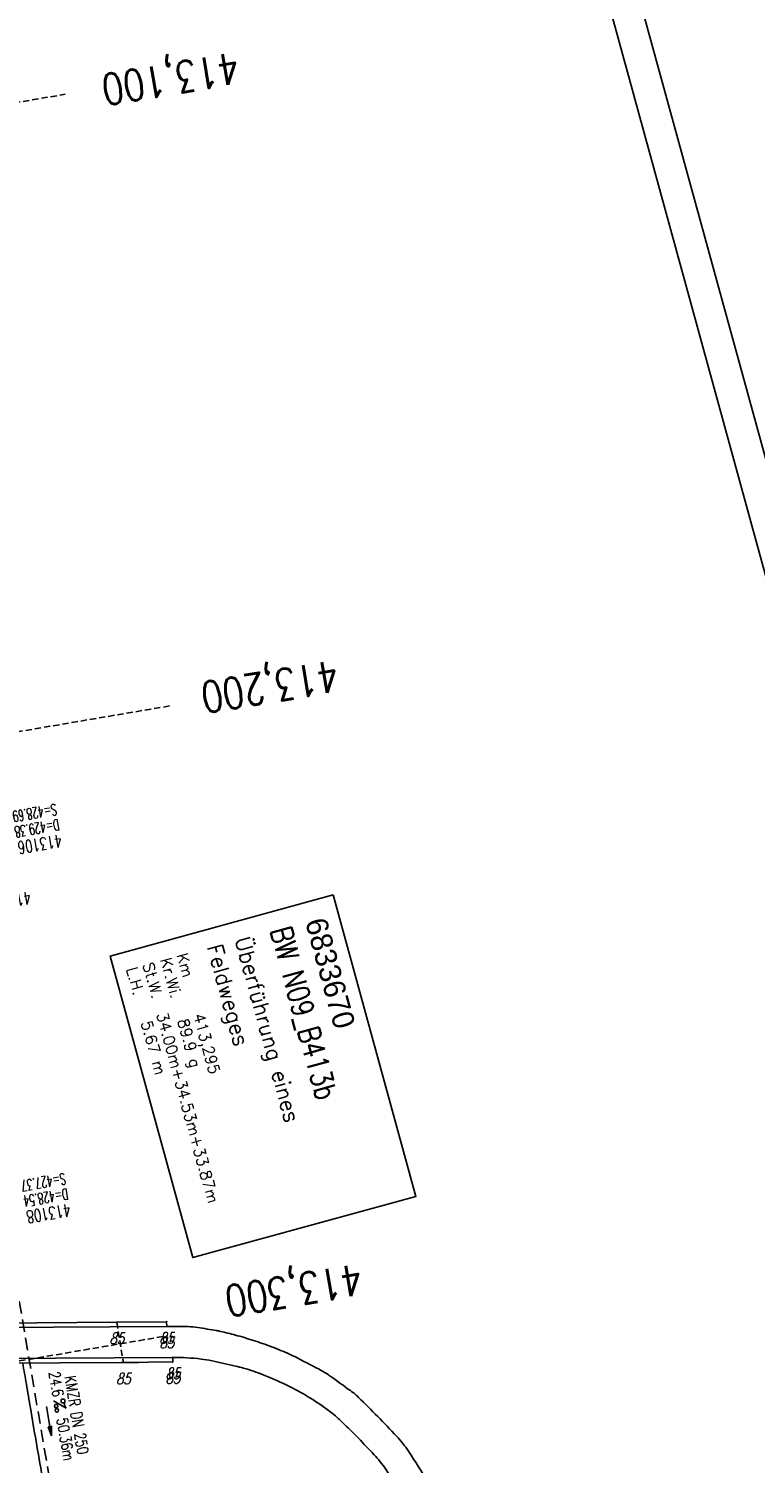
# Model space of a CAD drawing. Extents: x 447258 to 447844, y 441190 to 442763.
# Tile 27 of 30: x 447481 to 447598, y 441998 to 442229. Entities that reach past the tile are written whole.
import ezdxf
from ezdxf.enums import TextEntityAlignment as Align

# ---------------------------------------------------------------- set-up
doc = ezdxf.new("R2010")
doc.units = 0
doc.header["$LTSCALE"] = 2
doc.header["$MEASUREMENT"] = 0
for name, pattern in [('AUSGEZOGEN', [0]), ('GESTRICH-X2', [1.5, 1, -0.5]), ('GESTRICHELT', [0.75, 0.5, -0.25])]:
    doc.linetypes.add(name, pattern=pattern)
doc.layers.get('0').update_dxf_attribs({"linetype": 'AUSGEZOGEN'})
for name, color, linetype in [('BAUWO', 250, 'CONTINUOUS'), ('BAUWOTOP', 250, 'AUSGEZOGEN'), ('BAUWU', 250, 'GESTRICHELT'), ('BW-SCHRIFT', 1, 'AUSGEZOGEN'), ('FBR', 8, 'CONTINUOUS'), ('HEKTOM', 250, 'GESTRICHELT'), ('Ingenieurbauwerke', 15, 'CONTINUOUS'), ('KANAL', 7, 'GESTRICH-X2'), ('PFEIL', 7, 'CONTINUOUS'), ('PKT', 7, 'CONTINUOUS'), ('PKT-CODE', 2, 'CONTINUOUS'), ('Planeinteilung', 6, 'CONTINUOUS'), ('RAHMEN', 250, 'AUSGEZOGEN'), ('SCHACHTNR', 6, 'CONTINUOUS'), ('STRASSE', 8, 'CONTINUOUS'), ('TEXTO', 4, 'CONTINUOUS'), ('TEXTU', 4, 'CONTINUOUS')]:
    doc.layers.add(name, color=color, linetype=linetype)
doc.styles.add('ROMANS', font='romans.shx', dxfattribs={"width": 0.8})
doc.styles.add('UNIR-O', font='unir_o.shx', dxfattribs={"height": 2.5})

# ---------------------------------------------------------------- blocks, each defined once
blk = doc.blocks.new('PROM')
blk.add_line((1.57, 1.82), (0.02, 0.02))
for centre, radius in [((0.32, 1.51), 0.317), ((0.94, 0.29), 0.283), ((1.64, 0.29), 0.283)]:
    blk.add_circle(centre, radius)
blk.add_arc((0.99, 2.68), 1.03, 239.1414, 303.3549)
blk = doc.blocks.new('PFEIL2')
at = {"color": 0}
for p, q in [((0.88, 0), (-2.4, -0.01)), ((0.88, -0.27), (0.88, 0.28)), ((0.88, 0.28), (2.43, 0.01)), ((0.91, 0.27), (0.88, 0.26)), ((0.97, 0.26), (0.88, 0.25)), ((1.02, 0.25), (0.88, 0.23)), ((1.07, 0.24), (0.88, 0.21)), ((1.13, 0.23), (0.88, 0.19)), ((1.18, 0.22), (0.88, 0.17)), ((1.24, 0.21), (0.88, 0.15)), ((1.29, 0.21), (0.88, 0.14)), ((1.34, 0.2), (0.88, 0.12)), ((1.4, 0.19), (0.88, 0.1)), ((1.45, 0.18), (0.88, 0.08)), ((1.51, 0.17), (0.88, 0.06)), ((1.56, 0.16), (0.88, 0.04)), ((1.61, 0.15), (0.88, 0.02)), ((1.67, 0.14), (0.88, 0.01)), ((1.72, 0.13), (0.88, -0.01)), ((1.78, 0.12), (0.88, -0.03)), ((1.83, 0.11), (0.88, -0.05)), ((1.88, 0.1), (0.88, -0.07)), ((1.94, 0.09), (0.88, -0.09)), ((2.05, 0.08), (0.88, -0.12)), ((1.99, 0.08), (0.88, -0.11)), ((2.1, 0.07), (0.88, -0.14)), ((2.15, 0.06), (0.88, -0.16)), ((2.21, 0.05), (0.88, -0.18)), ((2.26, 0.04), (0.88, -0.2)), ((2.32, 0.03), (0.88, -0.22)), ((2.37, 0.02), (0.88, -0.23)), ((2.42, 0.01), (0.88, -0.25)), ((2.43, 0.01), (0.88, -0.27))]:
    blk.add_line(p, q, dxfattribs=at)
blk = doc.blocks.new('1135297')
blk.add_line((1135, 297), (0, 297))
at = {"layer": 'RAHMEN'}
blk.add_line((950, 292), (25, 292), dxfattribs=at)

msp = doc.modelspace()

# ---------------------------------------------------------------- linework, layer by layer
at = {"layer": 'BAUWO'}
msp.add_line((447503.25, 442020.81), (447503.28, 442020.06), dxfattribs=at)
at = {"layer": 'BAUWOTOP'}
for p, q in [((447457.64, 442020.51), (447495.21, 442020.74)), ((447457.74, 442019.78), (447503.28, 442020.06)), ((447462.13, 442014.82), (447504.25, 442015.08)), ((447504.25, 442015.08), (447504.25, 442014.34)), ((447462.08, 442014.05), (447496.29, 442014.26))]:
    msp.add_line(p, q, dxfattribs=at)
at = {"layer": 'BAUWOTOP', "flags": 128}
for points in [[(447503.25, 442020.81), (447495.21, 442020.74)], [(447504.25, 442014.34), (447496.29, 442014.26)]]:
    msp.add_lwpolyline(points, dxfattribs=at)
at = {"layer": 'BAUWU'}
msp.add_line((447495.21, 442020.74), (447496.29, 442014.26), dxfattribs=at)
at = {"layer": 'BW-SCHRIFT'}
msp.add_lwpolyline([(447530.11, 442089.6), (447543.43, 442041.02), (447507.47, 442031.17), (447494.15, 442079.75)], close=True, dxfattribs=at)
at = {"layer": 'FBR'}
for points in [[(447427.91, 442233.05, 0), (447428.12, 442231.81, -0.000002), (447432.24, 442207.4, -0.000028), (447436.38, 442182.92, 0.000056), (447440.51, 442158.44, 0.000309), (447444.65, 442134.09, -0.000068), (447448.78, 442109.73, -0.000049), (447453.2, 442083.64, -0.000054), (447457.19, 442060.08, -0.000328), (447459.27, 442047.72, 0.000203), (447462.63, 442027.73, 0.000399), (447463.2, 442024.39, 0.000072), (447466.36, 442005.85, 0.00188), (447469.56, 441987.47, 0.001388)], [(447621.84, 441538.2, 0.000001), (447626.14, 441528.44, 0.000001), (447630.88, 441517.67)], [(447480.07, 442014.16, -0.000012), (447480.65, 442010.76, 0.000003), (447481.3, 442006.93, 0.001084), (447482.22, 442001.57, 0.000507), (447484.22, 441990.11, 0.002121)], [(447494.23, 441793.74, -0.001121), (447492.43, 441800.18, -0.001694), (447488.91, 441813.01, -0.001735), (447485.67, 441825.2, -0.001755), (447482.54, 441837.27, -0.001426), (447478.83, 441851.99, -0.00312), (447477.19, 441858.74, -0.000073), (447476.91, 441859.92, 0.000064), (447476.59, 441861.27, 0.00063), (447473.63, 441873.78, -0.000668), (447470.83, 441885.57, -0.003018), (447469.01, 441893.5, -0.001476), (447465.44, 441909.73, -0.0015), (447462.67, 441922.7, -0.00169), (447460.28, 441934.23, -0.001687), (447457.63, 441947.46, -0.001982), (447455.46, 441958.74, -0.000994), (447452.83, 441972.86, -0.001346), (447450.94, 441983.3, -0.000348), (447449.19, 441993.14, -0.001389), (447448.76, 441995.61, -0.000167), (447448.55, 441996.82, 0.000015), (447446.98, 442006.01, 0.000184)]]:
    msp.add_lwpolyline(points, format="xyb", dxfattribs=at)
at = {"layer": 'HEKTOM'}
for p, q in [((447429.84, 442208.94), (447486.9, 442218.61)), ((447446.53, 442110.34), (447503.81, 442120.06)), ((447463.25, 442011.75), (447502.69, 442018.44))]:
    msp.add_line(p, q, dxfattribs=at)
at = {"layer": 'Ingenieurbauwerke', "linetype": 'Continuous'}
msp.add_line((447495.95, 442014.26), (447498.7, 442014.28), dxfattribs=at)
at = {"layer": 'KANAL'}
msp.add_line((447477, 442038.91), (447485.19, 441990.72), dxfattribs=at)
at = {"layer": 'PKT'}
for p in [(447495.21, 442020.74), (447503.25, 442020.81), (447503.28, 442020.06), (447504.25, 442015.08), (447504.25, 442014.34)]:
    msp.add_point(p, dxfattribs=at)
at = {"layer": 'STRASSE'}
for points in [[(447532.39, 442010.04, 0.016058), (447529.53, 442012.13, 0.028561), (447527.83, 442013.16, 0.002997), (447523.9, 442015.2, 0.014537), (447523.08, 442015.59, 0.012775), (447520.16, 442016.79, 0.013022), (447517.25, 442017.81, 0.010682), (447514.33, 442018.68, 0.013273), (447511.94, 442019.27, 0.012133), (447511.3, 442019.4, 0.002599), (447508.27, 442019.9, 0.029415), (447506.7, 442020.05, 0.016735), (447503.28, 442020.06)], [(447541.28, 441992.64, 0.022745), (447538.56, 441997.07, 0.039734), (447536.7, 441999.4, 0.010075), (447531.56, 442004.65, 0.031374), (447529.77, 442006.2, 0.022627), (447526.36, 442008.56, 0.025634), (447523.16, 442010.34, 0.019053), (447518.8, 442012.28, 0.027494), (447515.67, 442013.35, 0.011154), (447514.36, 442013.68, 0.003888), (447510.58, 442014.52, 0.024118), (447508.8, 442014.81, 0.032341), (447504.25, 442015.08)], [(447545.43, 441994.88, 0.010386), (447542.24, 441999.95, 0.039409), (447540.29, 442002.39, 0.010399), (447534.18, 442008.64, 0.046889), (447532.67, 442009.87, 0.007132), (447532.62, 442009.9, 0.001576), (447532.39, 442010.04)]]:
    msp.add_lwpolyline(points, format="xyb", dxfattribs=at)

# ---------------------------------------------------------------- block references
at = {"layer": 'PFEIL', "rotation": 279.640800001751}
msp.add_blockref('PFEIL2', (447484.3, 442004.82), dxfattribs=at)
at = {"layer": 'Planeinteilung', "linetype": 'Continuous', "rotation": 285.3280982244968}
msp.add_blockref('1135297', (447257.6, 442284.75), dxfattribs=at)
at = {"layer": 'TEXTU', "rotation": 279.640800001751}
msp.add_blockref('PROM', (447485.01, 442008.12), dxfattribs=at)

# ---------------------------------------------------------------- texts
at = {"layer": 'BW-SCHRIFT', "style": 'ROMANS', "width": 0.8}
msp.add_text('BW N09_B413b', height=3.5, rotation=285.3054, dxfattribs=at).set_placement((447519.9, 442083.93))
at = {"layer": 'BW-SCHRIFT'}
for s, height, style, p in [('6833670', 3.5, 'UNIR-O', (447525.55, 442085.32)), ('Feldweges', 2.5, 'ROMANS', (447509.75, 442081.25)), ('Überführung eines', 2.5, 'ROMANS', (447514.22, 442082.48)), ('Kr.Wi.', 1.8, 'ROMANS', (447502.21, 442079.19)), ('Km', 1.8, 'ROMANS', (447504.84, 442079.92)), ('L.H.   5.67 m', 1.8, 'ROMANS', (447496.73, 442077.69)), ('St.W.  34.00m+34.53m+33.87m', 1.8, 'ROMANS', (447499.39, 442078.41)), ('413,295', 1.8, 'ROMANS', (447507.54, 442070.22)), ('89.9 g', 1.8, 'ROMANS', (447504.99, 442069.38))]:
    msp.add_text(s, height=height, rotation=285.3054, dxfattribs=dict(at, style=style)).set_placement(p)
at = {"layer": 'HEKTOM', "style": 'ROMANS', "width": 0.8}
for s, p in [('413,100', (447514.47, 442225.42)), ('413,200', (447530.48, 442127.48)), ('413,300', (447534.32, 442030.23))]:
    msp.add_text(s, height=5, rotation=189.6116, dxfattribs=at).set_placement(p)
at = {"layer": 'PKT-CODE', "style": 'ROMANS', "oblique": 15, "width": 0.75}
for p in [(447503.25, 442017.31), (447495.22, 442017.25), (447503.28, 442016.56), (447496.28, 442010.75), (447504.25, 442011.59), (447504.25, 442010.84)]:
    msp.add_text('85', height=1.8, dxfattribs=at).set_placement(p, align=Align.CENTER)
at = {"layer": 'SCHACHTNR', "style": 'ROMANS'}
for s, height, width, p in [('S=428.69', 1.8, 0.6, (447485.4, 442104.29)), ('D=429.38', 1.8, 0.6, (447485.8, 442101.82)), ('413106', 2, 0.7, (447486.21, 442099.35)), ('413107', 2, 0.7, (447481.24, 442090.18)), ('S=427.37', 1.8, 0.6, (447486.82, 442044.79)), ('D=428.54', 1.8, 0.6, (447487.23, 442042.32)), ('413108', 2, 0.7, (447487.63, 442039.85))]:
    msp.add_text(s, height=height, rotation=189.6116, dxfattribs=dict(at, width=width)).set_placement(p)
at = {"layer": 'TEXTO', "style": 'ROMANS', "width": 0.75}
msp.add_text('KMZR DN 250', height=1.8, rotation=279.6408, dxfattribs=at).set_placement((447487.87, 442005.65), align=Align.CENTER)
at = {"layer": 'TEXTU', "style": 'ROMANS', "width": 0.75}
for s, p in [('24.6', (447484.24, 442012.63)), ('50.36m', (447485.52, 442005.16))]:
    msp.add_text(s, height=1.8, rotation=279.6408, dxfattribs=at).set_placement(p)

doc.saveas('drawing.dxf')
